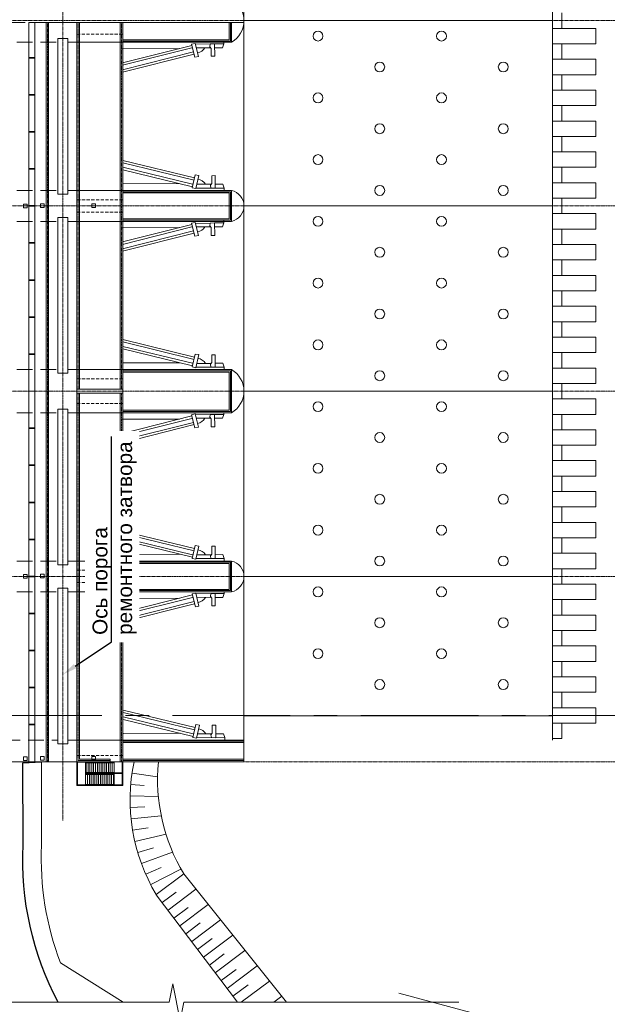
# Model space of a CAD drawing. Header units: millimetres. Extents: x -103517 to 287256, y 155051 to 387784.
# Tile 7 of 15: x 91218 to 103115, y 340386 to 360316. Entities that reach past the tile are written whole.
import ezdxf
from ezdxf import colors
from ezdxf.entities.mleader import LeaderData, LeaderLine
from ezdxf.math import Vec2, Vec3

# ---------------------------------------------------------------- set-up
doc = ezdxf.new("R2010")
doc.units = ezdxf.units.MM
doc.header["$LTSCALE"] = 5
for name, pattern in [('CENTER', [50.8, 31.75, -6.35, 6.35, -6.35]), ('осевая', [50.8, 31.75, -6.35, 6.35, -6.35]), ('штриховая', [19.05, 12.7, -6.35]), ('ШТРИХОВАЯ2', [9.525, 6.35, -3.175])]:
    doc.linetypes.add(name, pattern=pattern)
for name, color, linetype in [('_ГП_Борт дорожный', 7, 'Continuous'), ('_ГП_Борт_Тротуар', 7, 'Continuous'), ('Оси', 1, 'осевая'), ('Слой4', 7, 'Continuous')]:
    doc.layers.add(name, color=color, linetype=linetype)
for name, color, linetype, lineweight in [('Бетон', 7, 'Continuous', 35), ('бетон_35', 7, 'Continuous', 35), ('Металл', 1, 'Continuous', 30), ('Отдел_Бетон основной', 7, 'Continuous', 35), ('Отдел_Выноски(стрелка)', 7, 'Continuous', 15), ('Отдел_Невидимый контур', 7, 'ШТРИХОВАЯ2', 20), ('Отдел_Оси', 1, 'осевая', 15)]:
    doc.layers.add(name, color=color, linetype=linetype, lineweight=lineweight)
doc.styles.add('arial', font='arial.ttf')
doc.linetypes.add('ограждение1', pattern='A,6.35,-2.54,[133,ltypeshp.shx,S=2.54,R=0,X=-2.54,Y=0],-2.54,25.4', length=36.83)

# ---------------------------------------------------------------- blocks, each defined once
blk = doc.blocks.new('керке6н5')
at = {"layer": 'Слой4', "color": 1, "lineweight": 20}
for points in [[(1335215.462, 487089.221), (1335214.066, 487083.581)], [(1335215.659, 487089.221), (1335214.27, 487083.577)], [(1335216.017, 487089.221), (1335214.589, 487083.453)], [(1335216.213, 487089.221), (1335214.774, 487083.407)], [(1335223.366, 487089.221), (1335224.805, 487083.407)], [(1335223.562, 487089.221), (1335224.99, 487083.453)], [(1335223.92, 487089.221), (1335225.309, 487083.577)], [(1335224.117, 487089.221), (1335225.513, 487083.581)], [(1335225.26, 487084.6), (1335225.26, 487089.221)], [(1335213.972, 487083.604), (1335213.911, 487083.308), (1335214.973, 487083.062), (1335215.023, 487083.346), (1335213.972, 487083.604)], [(1335225.607, 487083.604), (1335225.668, 487083.308), (1335224.606, 487083.062), (1335224.556, 487083.346), (1335225.607, 487083.604)], [(1335213.958, 487082.092), (1335213.958, 487083.297)], [(1335214.261, 487082.065), (1335214.263, 487083.226)], [(1335225.318, 487082.065), (1335225.316, 487083.226)], [(1335225.621, 487082.092), (1335225.601, 487083.293)], [(1335213.789, 487081.004), (1335213.952, 487081.004), (1335213.952, 487081.74), (1335214.956, 487081.74), (1335214.956, 487082.021), (1335214.319, 487082.021), (1335214.183, 487082.125), (1335213.958, 487082.092), (1335213.952, 487081.74)], [(1335225.627, 487081.004), (1335225.627, 487081.004), (1335225.627, 487081.74), (1335224.623, 487081.74), (1335224.623, 487082.021), (1335225.26, 487082.021), (1335225.396, 487082.125), (1335225.621, 487082.092), (1335225.627, 487081.74)], [(1335214.269, 487081.74), (1335214.269, 487081.117), (1335213.952, 487081.004)], [(1335225.31, 487081.74), (1335225.31, 487081.117), (1335225.627, 487081.004)]]:
    blk.add_lwpolyline(points, dxfattribs=at)
at = {"layer": 'Слой4', "color": 1, "lineweight": 20, "ltscale": 0.3}
for points in [[(1335214.319, 487084.6), (1335214.319, 487089.221)], [(1335225.627, 487081.004), (1335225.787, 487081.004)]]:
    blk.add_lwpolyline(points, dxfattribs=at)
at = {"layer": 'Слой4', "color": 1, "lineweight": 20}
for centre, start, end in [((1335213.815, 487083.272), 301.0262, 350.70705), ((1335225.763, 487083.272), 189.29295, 238.9738)]:
    blk.add_arc(centre, 0.866, start, end, dxfattribs=at)
blk = doc.blocks.new('*U73')
at = {"layer": 'Отдел_Бетон основной'}
blk.add_line((0, 58.75), (0, -58.75), dxfattribs=at)
blk = doc.blocks.new('*U72')
at = {"color": 0, "linetype": 'ByBlock', "lineweight": -2, "transparency": 16777216}
for p in [(0, 0), (750, 0), (1500, 0), (2250, 0), (3000, 0), (3750, 0), (4500, 0), (5250, 0), (6000, 0)]:
    blk.add_blockref('*U73', p, dxfattribs=at)
blk = doc.blocks.new('*U78')
at = {"layer": 'Отдел_Бетон основной'}
blk.add_line((0, 58.75), (0, -58.75), dxfattribs=at)
blk = doc.blocks.new('*U77')
at = {"color": 0, "linetype": 'ByBlock', "lineweight": -2, "transparency": 16777216}
for p in [(0, 0), (750, 0), (1500, 0), (2250, 0), (3000, 0), (3750, 0), (4500, 0), (5250, 0), (6000, 0)]:
    blk.add_blockref('*U78', p, dxfattribs=at)

msp = doc.modelspace()

# ---------------------------------------------------------------- linework, layer by layer
at = {"lineweight": 15}
for p, q in [((94009.9795286, 344992.4350401, -3375), (93492.7288662, 345067.3726638, -3375)), ((93739.7567078, 344813.7789977, -3375), (93466.5167301, 344836.2234517, -3375)), ((94026.6024876, 344592.4318925, -3375), (93454.6579439, 344603.8952279, -3375)), ((93753.8485498, 344383.7087534, -3375), (93457.1979575, 344371.2784128, -3375)), ((94084.3927775, 344202.8359211, -3375), (93474.127036, 344139.2645324, -3375)), ((93816.688168, 343960.8081826, -3375), (93505.3802972, 343908.7428024, -3375)), ((94181.0301171, 343826.578365, -3375), (93550.83796, 343680.5967192, -3375)), ((93926.7760226, 343549.9781316, -3375), (93610.3258034, 343455.7006747, -3375)), ((94314.3266527, 343466.1931702, -3375), (93683.6158347, 343234.9166044, -3375)), ((94082.2561266, 343155.8780432, -3375), (93770.4271627, 343019.0906845, -3375)), ((94482.2668406, 343123.9364925, -3375), (93870.4270747, 342809.0500885, -3375)), ((93983.2323115, 342605.5998172, 3375), (94539.0484677, 343025.2394731, 3375)), ((95627.0470335, 340426.8515241, 3375), (93982.5099039, 342605.0544014, 3375)), ((94102.7202962, 342447.3370043, 3375), (94382.8921754, 342658.8659959, 3375)), ((94222.208281, 342289.0741915, 3375), (94787.0796415, 342715.5505016, 3375)), ((94461.1842504, 341972.5485659, 3375), (95035.1108153, 342405.8615302, 3375)), ((94341.6962657, 342130.8113787, 3375), (94626.395747, 342345.7586973, 3375)), ((94580.6722351, 341814.2857531, 3375), (94869.8993187, 342032.6513988, 3375)), ((94700.1602199, 341656.0229403, 3375), (95283.1419891, 342096.1725587, 3375)), ((94819.6482046, 341497.7601275, 3375), (95113.4028903, 341719.5441002, 3375)), ((94939.1361893, 341339.4973147, 3375), (95531.1731629, 341786.4835873, 3375)), ((95058.624174, 341181.2345018, 3375), (95356.9064619, 341406.4368017, 3375)), ((95178.1121588, 341022.971689, 3375), (95779.2043367, 341476.7946158, 3375)), ((95297.6001435, 340864.7088762, 3375), (95600.4100335, 341093.3295032, 3375)), ((95417.0881282, 340706.4460634, 3375), (96027.2355105, 341167.1056444, 3375)), ((95704.9796235, 340426.8515241, 3375), (96275.2666843, 340857.4166729, 3375)), ((95536.5761129, 340548.1832506, 3375), (95843.9136052, 340780.2222046, 3375)), ((96363.1963727, 340426.8515241, 3375), (96523.2978581, 340547.7277015, 3375))]:
    msp.add_line(p, q, dxfattribs=at)
at = {"lineweight": 20}
for points in [[(91368.1374525, 356508.9569629), (91293.1374525, 356508.9569629), (91293.1374525, 356583.9569629), (91368.1374525, 356583.9569629)], [(91715.6374524, 356516.800636), (91640.6374524, 356516.800636), (91640.6374524, 356591.800636), (91715.6374524, 356591.800636)], [(92753.1374524, 356516.800636), (92678.1374524, 356516.800636), (92678.1374524, 356591.800636), (92753.1374524, 356591.800636)], [(91368.1374525, 349008.9569629), (91293.1374525, 349008.9569629), (91293.1374525, 349083.9569629), (91368.1374525, 349083.9569629)], [(91715.6374524, 349016.800636), (91640.6374524, 349016.800636), (91640.6374524, 349091.800636), (91715.6374524, 349091.800636)], [(92753.1374524, 349016.800636), (92678.1374524, 349016.800636), (92678.1374524, 349091.800636), (92753.1374524, 349091.800636)], [(91368.1374525, 345321.4569629), (91293.1374525, 345321.4569629), (91293.1374525, 345396.4569629), (91368.1374525, 345396.4569629)], [(91715.6374524, 345329.300636), (91640.6374524, 345329.300636), (91640.6374524, 345404.300636), (91715.6374524, 345404.300636)], [(92753.1374524, 345329.300636), (92678.1374524, 345329.300636), (92678.1374524, 345404.300636), (92753.1374524, 345404.300636)]]:
    msp.add_lwpolyline(points, close=True, dxfattribs=at)
msp.add_lwpolyline([(93314.6141111, 340426.8515241), (92045.1948046, 341226.3420345, -0.1044106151), (91660.0755789, 343600.9280471), (91660.0755789, 345296.1458923)], format="xyb", dxfattribs=at)
at = {"lineweight": 20, "elevation": 3375}
msp.add_lwpolyline([(96620.1080868, 340426.8515241), (94539.0484677, 343025.2394731)], dxfattribs=at)
at = {"lineweight": 20, "ltscale": 5}
for points in [[(89931.7883027, 340426.8515241), (94242.5975296, 340426.8515241), (94317.5975296, 340801.8515241), (94467.5975296, 340051.8515241), (94542.5975296, 340426.8515241), (100107.8661367, 340426.8515241)], [(98893.6133098, 340610.9155131), (117723.5333079, 335559.91878), (117893.0348868, 335902.7295365), (117843.8094769, 335139.46231), (118013.3110558, 335482.2730664), (125660.4256612, 333433.2348835)]]:
    msp.add_lwpolyline(points, dxfattribs=at)
at = {"lineweight": 20}
for centre, start in [((97211.5893799, 344528.5960272, -3375), 168.2088943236), ((97767.4055361, 344948.2356831, -3375), 174.6828242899)]:
    msp.add_arc(centre, 3757.6859614, start, 210.780474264, dxfattribs=at)
at = {"layer": '_ГП_Борт дорожный', "ltscale": 0.5}
msp.add_lwpolyline([(91998.2918552, 340426.8515241, -0.1339287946), (91285.0755789, 343609.6569447), (91278.8796071, 345271.7109585)], format="xyb", dxfattribs=at)
at = {"layer": '_ГП_Борт_Тротуар', "ltscale": 0.5}
msp.add_line((91278.8796071, 345271.7109585), (91660.0755789, 345296.1458923), dxfattribs=at)
at = {"layer": 'Бетон', "lineweight": 20}
for p, q in [((102008.1374525, 345733.9569629), (102008.1481624, 367971.4539528)), ((102195.6374525, 360140.2069629), (102195.6374525, 360452.7069629)), ((95757.5216945, 360258.9547944), (91803.1374525, 360258.9547944)), ((95758.1374525, 360296.4569629), (102008.1374525, 360296.4569629)), ((102195.6374525, 359515.2069629), (102195.6374525, 359827.7069629)), ((102195.6374525, 358890.2069629), (102195.6374525, 359202.7069629)), ((102195.6374525, 358265.2069629), (102195.6374525, 358577.7069629)), ((102195.6374525, 357640.2069629), (102195.6374525, 357952.7069629)), ((102195.6374525, 357015.2069629), (102195.6374525, 357327.7069629)), ((102195.6374525, 356390.2069629), (102195.6374525, 356702.7069629)), ((95758.1374525, 356546.4569629), (102008.1426599, 356546.4539528)), ((102195.6374525, 355765.2069629), (102195.6374525, 356077.7069629)), ((102195.6374525, 355140.2069629), (102195.6374525, 355452.7069629)), ((102195.6374525, 354515.2069629), (102195.6374525, 354827.7069629)), ((102195.6374525, 353890.2069629), (102195.6374525, 354202.7069629)), ((102195.6374525, 353265.2069629), (102195.6374525, 353577.7069629)), ((95758.1374525, 352796.4569629), (102008.1374525, 352796.4569629)), ((102195.6374525, 352640.2069629), (102195.6374525, 352952.7069629)), ((102195.6374525, 352015.2069629), (102195.6374525, 352327.7069629)), ((102195.6374525, 351390.2069629), (102195.6374525, 351702.7069629)), ((102195.6374525, 350765.2069629), (102195.6374525, 351077.7069629)), ((102195.6374525, 350140.2069629), (102195.6374525, 350452.7069629)), ((102195.6374525, 349515.2069629), (102195.6374525, 349827.7069629)), ((102195.6374525, 348890.2069629), (102195.6374525, 349202.7069629)), ((95758.1374525, 349046.4569629), (102008.1390478, 349046.4570352)), ((102195.6374525, 348265.2069629), (102195.6374525, 348577.7069629)), ((102195.6374525, 347640.2069629), (102195.6374525, 347952.7069629)), ((102195.6374525, 347015.2069629), (102195.6374525, 347327.7069629)), ((102195.6374525, 346390.2069629), (102195.6374525, 346702.7069629)), ((95758.1374525, 346221.9189473), (102008.1390478, 346221.9190195)), ((102195.6374525, 345765.2069629), (102195.6374525, 346077.7069629)), ((95758.1374525, 345608.9569629), (95758.1374525, 345733.9569629)), ((102195.6374525, 345765.2069629), (102008.1374525, 345765.2069629))]:
    msp.add_line(p, q, dxfattribs=at)
at = {"layer": 'Бетон', "color": 2, "lineweight": 20}
for p, q in [((91988.1374525, 356783.9569629), (92193.1374525, 356783.9569629)), ((92193.1374525, 356783.9569629), (92193.1374525, 356858.9569629)), ((91988.1374525, 356308.9569629), (92193.1374525, 356308.9569629)), ((92193.1374525, 356308.9569629), (92193.1374525, 356233.9569629)), ((92193.1374525, 353158.9569629), (92193.1374525, 353233.9569629)), ((91988.1374525, 353158.9569629), (92193.1374525, 353158.9569629)), ((91988.1374525, 352433.9569629), (92193.1374525, 352433.9569629)), ((92193.1374525, 352433.9569629), (92193.1374525, 352358.9569629)), ((91988.1374525, 349283.9569629), (92193.1374525, 349283.9569629)), ((92193.1374525, 349283.9569629), (92193.1374525, 349358.9569629)), ((91988.1374525, 348808.9569629), (92193.1374525, 348808.9569629)), ((92193.1374525, 348808.9569629), (92193.1374525, 348733.9569629))]:
    msp.add_line(p, q, dxfattribs=at)
at = {"layer": 'Бетон', "lineweight": 20}
for points in [[(91523.1374524, 352796.4569629), (91523.1374524, 360258.9569626), (91405.6374525, 360258.9569626), (91405.6374524, 352796.4569629)], [(102008.1374525, 359827.7069629), (102008.1374525, 360140.2069629), (102883.1374525, 360140.2069629), (102883.1374525, 359827.7069629)], [(102008.1374525, 359202.7069629), (102008.1374525, 359515.2069629), (102883.1374525, 359515.2069629), (102883.1374525, 359202.7069629)], [(102008.1374525, 358577.7069629), (102008.1374525, 358890.2069629), (102883.1374525, 358890.2069629), (102883.1374525, 358577.7069629)], [(102008.1374525, 357952.7069629), (102008.1374525, 358265.2069629), (102883.1374525, 358265.2069629), (102883.1374525, 357952.7069629)], [(102008.1374525, 357327.7069629), (102008.1374525, 357640.2069629), (102883.1374525, 357640.2069629), (102883.1374525, 357327.7069629)], [(102008.1374525, 356702.7069629), (102008.1374525, 357015.2069629), (102883.1374525, 357015.2069629), (102883.1374525, 356702.7069629)], [(102008.1374525, 356077.7069629), (102008.1374525, 356390.2069629), (102883.1374525, 356390.2069629), (102883.1374525, 356077.7069629)], [(102008.1374525, 355452.7069629), (102008.1374525, 355765.2069629), (102883.1374525, 355765.2069629), (102883.1374525, 355452.7069629)], [(102008.1374525, 354827.7069629), (102008.1374525, 355140.2069629), (102883.1374525, 355140.2069629), (102883.1374525, 354827.7069629)], [(102008.1374525, 354202.7069629), (102008.1374525, 354515.2069629), (102883.1374525, 354515.2069629), (102883.1374525, 354202.7069629)], [(102008.1374525, 353577.7069629), (102008.1374525, 353890.2069629), (102883.1374525, 353890.2069629), (102883.1374525, 353577.7069629)], [(102008.1374525, 352952.7069629), (102008.1374525, 353265.2069629), (102883.1374525, 353265.2069629), (102883.1374525, 352952.7069629)], [(91523.1374524, 352796.4569629), (91523.1374524, 345296.4569629), (91405.6374525, 345296.4569629), (91405.6374524, 352796.4569629)], [(102008.1374525, 352327.7069629), (102008.1374525, 352640.2069629), (102883.1374525, 352640.2069629), (102883.1374525, 352327.7069629)], [(102008.1374525, 351702.7069629), (102008.1374525, 352015.2069629), (102883.1374525, 352015.2069629), (102883.1374525, 351702.7069629)], [(102008.1374525, 351077.7069629), (102008.1374525, 351390.2069629), (102883.1374525, 351390.2069629), (102883.1374525, 351077.7069629)], [(102008.1374525, 350452.7069629), (102008.1374525, 350765.2069629), (102883.1374525, 350765.2069629), (102883.1374525, 350452.7069629)], [(102008.1374525, 349827.7069629), (102008.1374525, 350140.2069629), (102883.1374525, 350140.2069629), (102883.1374525, 349827.7069629)], [(102008.1374525, 349202.7069629), (102008.1374525, 349515.2069629), (102883.1374525, 349515.2069629), (102883.1374525, 349202.7069629)], [(102008.1374525, 348577.7069629), (102008.1374525, 348890.2069629), (102883.1374525, 348890.2069629), (102883.1374525, 348577.7069629)], [(102008.1374525, 347952.7069629), (102008.1374525, 348265.2069629), (102883.1374525, 348265.2069629), (102883.1374525, 347952.7069629)], [(102008.1374525, 347327.7069629), (102008.1374525, 347640.2069629), (102883.1374525, 347640.2069629), (102883.1374525, 347327.7069629)], [(102008.1374525, 346702.7069629), (102008.1374525, 347015.2069629), (102883.1374525, 347015.2069629), (102883.1374525, 346702.7069629)], [(102008.1374525, 346077.7069629), (102008.1374525, 346390.2069629), (102883.1374525, 346390.2069629), (102883.1374525, 346077.7069629)]]:
    msp.add_lwpolyline(points, close=True, dxfattribs=at)
at = {"layer": 'Бетон', "color": 7, "lineweight": 20, "ltscale": 8}
msp.add_lwpolyline([(92378.1374525, 352833.9569629), (93303.1374526, 352833.9569629), (93303.1374526, 352758.9569629), (92378.1374525, 352758.9569629)], close=True, dxfattribs=at)
at = {"layer": 'Бетон', "lineweight": 15}
for centre in [(97258.1374525, 359983.9569629), (99758.1374525, 359983.9569629), (98508.1374525, 359358.9569629), (101008.1374525, 359358.9569629), (97258.1374525, 358733.9569629), (99758.1374525, 358733.9569629), (98508.1374525, 358108.9569629), (101008.1374525, 358108.9569629), (97258.1374525, 357483.9569629), (99758.1374525, 357483.9569629), (98508.1374525, 356858.9569629), (101008.1374525, 356858.9569629), (97258.1374525, 356233.9569629), (99758.1374525, 356233.9569629), (98508.1374525, 355608.9569629), (101008.1374525, 355608.9569629), (97258.1374525, 354983.9569629), (99758.1374525, 354983.9569629), (98508.1374525, 354358.9569629), (101008.1374525, 354358.9569629), (97258.1374525, 353733.9569629), (99758.1374525, 353733.9569629), (98508.1374525, 353108.9569629), (101008.1374525, 353108.9569629), (97258.1374525, 352483.9569629), (99758.1374525, 352483.9569629), (98508.1374525, 351858.9569629), (101008.1374525, 351858.9569629), (97258.1374525, 351233.9569629), (99758.1374525, 351233.9569629), (98508.1374525, 350608.9569629), (101008.1374525, 350608.9569629), (97258.1374525, 349983.9569629), (99758.1374525, 349983.9569629), (99758.1374525, 349983.9569629), (98508.1374525, 349358.9569629), (98508.1374525, 349358.9569629), (101008.1374525, 349358.9569629), (101008.1374525, 349358.9569629), (97258.1374525, 348733.9569629), (99758.1374525, 348733.9569629), (98508.1374525, 348108.9569629), (101008.1374525, 348108.9569629), (101008.1374525, 348108.9569629), (97258.1374525, 347483.9569629), (99758.1374525, 347483.9569629), (99758.1374525, 347483.9569629), (98508.1374525, 346858.9569629), (101008.1374525, 346858.9569629), (101008.1374525, 346858.9569629)]:
    msp.add_circle(centre, 100, dxfattribs=at)
at = {"layer": 'бетон_35', "lineweight": 20}
for p, q in [((91753.1374524, 352821.4569629), (91753.1374524, 360258.9569626)), ((92428.1374526, 352833.9569629), (92428.1374526, 360258.9569627)), ((93253.1374526, 352833.9569629), (93253.1374526, 360258.9569628)), ((95458.1374525, 360258.9569629), (95458.1374525, 359908.9467523)), ((95508.1374525, 360258.9569629), (95508.1374525, 359858.9467523)), ((93303.1374526, 359908.9467523), (95458.1374525, 359908.9467523)), ((95458.1374525, 356808.9467523), (93303.1374526, 356808.9467523)), ((95458.1374525, 356283.9467523), (95458.1374525, 356808.9467523)), ((95508.1374525, 356858.9467524), (95508.1374525, 356233.9467523)), ((93303.1374526, 356283.9467523), (95458.1374525, 356283.9467523)), ((93303.1374526, 353183.9467523), (95458.1374525, 353183.9467523)), ((95458.1374525, 352771.4467524), (95458.1374525, 353183.9467523)), ((95508.1374525, 352771.4467524), (95508.1374525, 353233.9467524)), ((91753.1374524, 345296.4569629), (91753.1374524, 352821.4569629)), ((95458.1374525, 352771.4467524), (95458.1374525, 352408.9467524)), ((95508.1374525, 352771.4467524), (95508.1374525, 352358.9467523)), ((92428.1374526, 345347.7091312), (92428.1374526, 352758.9569629)), ((93253.1374526, 345296.4591312), (93253.1374526, 352758.9569629)), ((93303.1374526, 352408.9467524), (95458.1374525, 352408.9467524)), ((95458.1374525, 349308.9467524), (93303.1374526, 349308.9467524)), ((95458.1374525, 348783.9467524), (95458.1374525, 349308.9467524)), ((95508.1374525, 349358.9467524), (95508.1374525, 348733.9467524)), ((93303.1374526, 348783.9467524), (95458.1374525, 348783.9467524)), ((93053.1374526, 345347.7112995), (92428.1374526, 345347.7112995)), ((93053.1374526, 345296.4612995), (93053.1374526, 345347.7112995))]:
    msp.add_line(p, q, dxfattribs=at)
at = {"layer": 'бетон_35', "lineweight": 20, "ltscale": 5}
for p, q in [((95758.1374525, 345683.9569629), (93303.2882551, 345683.9569629)), ((93303.2882551, 345346.4569629), (95758.1374525, 345346.4569629))]:
    msp.add_line(p, q, dxfattribs=at)
at = {"layer": 'бетон_35', "lineweight": 20}
for points in [[(91803.1374524, 360258.9569626), (91803.1374524, 352821.4569629)], [(92378.1374526, 360258.9569627), (92378.1374526, 356552.7091312)], [(93303.1374526, 356552.7091312), (93303.1374526, 360258.9569628)], [(92378.1374526, 352821.4591312), (92378.1374526, 356540.2091312)], [(93303.1374526, 356540.2091312), (93303.1374526, 352821.4591312)], [(91803.1374524, 352821.4569629), (91803.1374524, 345296.4591312)], [(92378.1374526, 345296.4591312), (92378.1374526, 352771.4569629)], [(93303.1374526, 349052.7091312), (93303.1374526, 352771.4591312)], [(93303.1374526, 349040.2091312), (93303.1374526, 345296.4591312)]]:
    msp.add_lwpolyline(points, dxfattribs=at)
at = {"layer": 'Металл', "linetype": 'ограждение1', "lineweight": 15, "ltscale": 2}
for p, q in [((95483.1374525, 359883.9416471), (95483.1374525, 360258.9569629)), ((93303.1374524, 359883.9416471), (95483.1374525, 359883.9416471)), ((93303.1374525, 356833.9518576), (95483.1374525, 356833.9518577)), ((95483.1374525, 356258.9416471), (95483.1374525, 356833.9620682)), ((93303.1374525, 356258.9416471), (95483.1374525, 356258.9416471)), ((93303.1374525, 353208.9518577), (95483.1374525, 353208.9518577)), ((95483.1374525, 352383.9416471), (95483.1374525, 353208.9722787)), ((93303.1374525, 352383.9416471), (95483.1374525, 352383.9416471)), ((93303.1374525, 349333.9518576), (95483.1374525, 349333.9518576)), ((95483.1374525, 348758.9416471), (95483.1374525, 349333.9518576)), ((93303.1374525, 348758.9416471), (95483.1374525, 348758.9416471)), ((93303.1374524, 345708.9518577), (95758.1374524, 345708.9518577)), ((92403.1374526, 345321.4467524), (93053.1374526, 345321.4467524)), ((93303.1374525, 345321.4467524), (95758.1374525, 345321.4467524))]:
    msp.add_line(p, q, dxfattribs=at)
at = {"layer": 'Металл', "lineweight": 15}
for p, q in [((93303.1374526, 345683.9467524), (95333.1374525, 345683.9467524)), ((95757.98665, 345683.9467524), (93303.1374526, 345683.9467524)), ((92378.1374526, 345056.4569629), (92378.1374526, 345296.4569629)), ((92553.1374526, 345283.9569629), (92390.6374526, 345283.9569629)), ((92390.6374526, 345283.9569629), (92390.6374526, 344828.9569629)), ((92553.1374526, 345296.4569629), (92553.1374526, 345056.4569629)), ((93128.1374526, 345276.4569629), (92553.1374526, 345276.4569629)), ((92565.6374526, 345276.4569629), (92565.6374526, 345076.4569629)), ((92603.1374526, 345276.4569629), (92603.1374526, 345076.4569629)), ((92640.6374526, 345276.4569629), (92640.6374526, 345076.4569629)), ((92678.1374526, 345276.4569629), (92678.1374526, 345076.4569629)), ((92715.6374526, 345276.4569629), (92715.6374526, 345076.4569629)), ((92753.1374526, 345276.4569629), (92753.1374526, 345076.4569629)), ((92790.6374526, 345276.4569629), (92790.6374526, 345076.4569629)), ((92828.1374526, 345276.4569629), (92828.1374526, 345076.4569629)), ((92865.6374526, 345276.4569629), (92865.6374526, 345076.4569629)), ((92903.1374526, 345276.4569629), (92903.1374526, 345076.4569629)), ((92940.6374526, 345276.4569629), (92940.6374526, 345076.4569629)), ((92978.1374526, 345276.4569629), (92978.1374526, 345076.4569629)), ((93015.6374526, 345276.4569629), (93015.6374526, 345076.4569629)), ((93053.1374526, 345276.4569629), (93053.1374526, 345076.4569629)), ((93090.6374526, 345276.4569629), (93090.6374526, 345076.4569629)), ((93128.1374526, 345056.4569629), (93128.1374526, 345296.4569629)), ((93290.6374526, 345296.4569629), (93290.6374526, 345068.9569629)), ((93303.1374526, 345296.4569629), (93303.1374526, 345056.4569629)), ((92378.1374526, 344816.4569629), (92378.1374526, 345056.4569629)), ((93128.1374526, 345076.4569629), (92553.1374526, 345076.4569629)), ((92553.1374526, 345056.4569629), (92553.1374526, 344816.4569629)), ((93128.1374526, 345056.4569629), (92553.1374526, 345056.4569629)), ((93128.1374526, 345036.4569629), (92553.1374526, 345036.4569629)), ((92590.6374526, 345036.4569629), (92590.6374526, 344836.4569629)), ((92628.1374526, 345036.4569629), (92628.1374526, 344836.4569629)), ((92665.6374526, 345036.4569629), (92665.6374526, 344836.4569629)), ((92703.1374526, 345036.4569629), (92703.1374526, 344836.4569629)), ((92740.6374526, 345036.4569629), (92740.6374526, 344836.4569629)), ((92778.1374526, 345036.4569629), (92778.1374526, 344836.4569629)), ((92815.6374526, 345036.4569629), (92815.6374526, 344836.4569629)), ((92853.1374526, 345036.4569629), (92853.1374526, 344836.4569629)), ((92890.6374526, 345036.4569629), (92890.6374526, 344836.4569629)), ((92928.1374526, 345036.4569629), (92928.1374526, 344836.4569629)), ((92965.6374526, 345036.4569629), (92965.6374526, 344836.4569629)), ((93003.1374526, 345036.4569629), (93003.1374526, 344836.4569629)), ((93040.6374526, 345036.4569629), (93040.6374526, 344836.4569629)), ((93078.1374526, 345036.4569629), (93078.1374526, 344836.4569629)), ((93115.6374526, 345036.4569629), (93115.6374526, 344836.4569629)), ((93290.6374526, 345068.9569629), (93128.1374526, 345068.9569629)), ((93303.1374526, 345056.4569629), (93128.1374526, 345056.4569629)), ((93128.1374526, 344816.4569629), (93128.1374526, 345056.4569629)), ((93290.6374526, 344828.9569629), (93290.6374526, 345056.4569629)), ((93303.1374526, 345056.4569629), (93303.1374526, 344816.4569629)), ((92553.1374526, 344816.4569629), (92378.1374526, 344816.4569629)), ((92390.6374526, 344828.9569629), (92553.1374526, 344828.9569629)), ((93128.1374526, 344836.4569629), (92553.1374526, 344836.4569629)), ((93128.1374526, 344816.4569629), (92553.1374526, 344816.4569629)), ((93128.1374526, 344828.9569629), (93290.6374526, 344828.9569629)), ((93303.1374526, 344816.4569629), (93128.1374526, 344816.4569629))]:
    msp.add_line(p, q, dxfattribs=at)
at = {"layer": 'Оси', "linetype": 'осевая', "lineweight": 15, "ltscale": 0.1}
for p, q in [((127109.0548519, 360296.456963), (78135.7769556, 360296.4569629)), ((91778.1374524, 352821.4569629), (91778.1374524, 360258.9569626)), ((92403.1374526, 352833.9569629), (92403.1374525, 360258.9569627)), ((93278.1374526, 352833.9569629), (93278.1374525, 360258.9569628)), ((127007.8032793, 356546.456963), (78135.8325119, 356546.4569629)), ((127007.8032793, 352796.456963), (78135.8325119, 352796.4569629)), ((91778.1374524, 345296.4591312), (91778.1374524, 352821.4569629)), ((92403.1374526, 345321.4467524), (92403.1374525, 352758.9569629)), ((93278.1374526, 345296.4591312), (93278.1374526, 352758.9569629)), ((96376.9296319, 349046.4569629), (78135.8325119, 349046.4569629)), ((127007.8032793, 349046.456963), (102008.1374525, 349046.4569629)), ((127007.8032793, 345296.4569629), (78135.8325119, 345296.4569629))]:
    msp.add_line(p, q, dxfattribs=at)
msp.add_lwpolyline([(92091.2754601, 344105.7509628), (92091.2754601, 371578.9494068), (92090.7354195, 380898.2350911)], dxfattribs=at)
at = {"layer": 'Отдел_Бетон основной', "lineweight": 20}
for p, q in [((95758.1374525, 345733.9569629), (95758.1374525, 367796.4569629)), ((91988.1374525, 359933.9569629), (92193.1374525, 359933.9569629)), ((92193.1374525, 359933.9569629), (92193.1374525, 359858.9569629)), ((92193.1374525, 359858.9569629), (95508.1374525, 359858.9569629)), ((92193.1374525, 356858.9569629), (93272.4517696, 356858.9569629)), ((93272.4517696, 356858.9569629), (95508.1374526, 356858.9569629)), ((93272.4517696, 356233.9569629), (92193.1374525, 356233.9569629)), ((93272.4517696, 356233.9569629), (95508.1374524, 356233.9569629)), ((92193.1374525, 353233.9569629), (95508.1374525, 353233.9569629)), ((92193.1374525, 352358.9569629), (95508.1374525, 352358.9569629)), ((92193.1374525, 349358.9569629), (93272.4517696, 349358.9569629)), ((93272.4517696, 349358.9569629), (95508.1374526, 349358.9569629)), ((93272.4517696, 348733.9569629), (92193.1374525, 348733.9569629)), ((93272.4517696, 348733.9569629), (95508.1374524, 348733.9569629)), ((92193.1374525, 345733.9569629), (95758.1374525, 345733.9569629)), ((95758.1374525, 345296.4569629), (95758.1374525, 345733.9569629)), ((89008.1374525, 345296.4569629), (92378.1374526, 345296.4591312)), ((92378.1374526, 345296.4591312), (95758.1374525, 345296.4569629))]:
    msp.add_line(p, q, dxfattribs=at)
at = {"layer": 'Отдел_Бетон основной', "linetype": 'штриховая', "lineweight": 20}
for p, q in [((92378.1374526, 353046.4569629), (92378.1374526, 352796.4569629)), ((93303.1374526, 353046.4569629), (92378.1374526, 353046.4569629)), ((93303.1374526, 352796.4569629), (93303.1374526, 353046.4569629)), ((92378.1374526, 352796.4569629), (92378.1374526, 352546.4569629)), ((93303.1374526, 352546.4569629), (93303.1374526, 352796.4569629)), ((92378.1374526, 352546.4569629), (93303.1374526, 352546.4569629)), ((93303.1374528, 345421.4693417), (92378.1374528, 345421.4693417))]:
    msp.add_line(p, q, dxfattribs=at)
for points in [[(92378.1374525, 360258.9569627), (92378.1374525, 360021.456963), (93303.1374525, 360021.456963), (93303.1374525, 360258.9569627), (92378.1374525, 360258.9569627)], [(92378.1374526, 356671.456963), (92378.1374526, 356421.456963), (93303.1374526, 356421.456963), (93303.1374526, 356671.456963), (92378.1374526, 356671.456963)], [(92378.1374526, 349171.456963), (92378.1374526, 348921.456963), (93303.1374526, 348921.456963), (93303.1374526, 349171.456963), (92378.1374526, 349171.456963)]]:
    msp.add_lwpolyline(points, dxfattribs=at)
at = {"layer": 'Отдел_Бетон основной', "lineweight": 20}
for points in [[(91988.1374525, 356783.9569629), (91988.1374525, 359933.9569629), (92193.1374525, 359933.9569629), (92193.1374525, 356783.9569629)], [(91988.1374525, 353158.9569629), (91988.1374525, 356308.9569629), (92193.1374525, 356308.9569629), (92193.1374525, 353158.9569629)], [(91988.1374525, 349283.9569629), (91988.1374525, 352433.9569629), (92193.1374525, 352433.9569629), (92193.1374525, 349283.9569629)], [(91988.1374525, 345658.9569629), (91988.1374525, 348808.9569629), (92193.1374525, 348808.9569629), (92193.1374525, 345658.9569629)]]:
    msp.add_lwpolyline(points, close=True, dxfattribs=at)
for centre, radius, start, end in [((95250.3249525, 360296.4569629), 507.8125, 300.5102374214, 59.4897625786), ((95437.8249525, 356546.4569629), 320.3125, 282.6803834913, 77.319616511), ((95250.3249525, 352796.4569629), 507.8125, 300.5102374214, 59.4897625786), ((95437.8249525, 349046.4569629), 320.3125, 282.6803834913, 77.319616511)]:
    msp.add_arc(centre, radius, start, end, dxfattribs=at)
at = {"layer": 'Отдел_Невидимый контур', "ltscale": 10}
for p, q in [((91803.1374525, 360258.9569626), (89008.7532105, 360258.9569626)), ((89258.1374518, 359858.9569629), (91988.1374525, 359858.9569629)), ((89258.1374507, 356858.9569629), (91988.1374525, 356858.9569629)), ((89258.1374523, 356233.9569633), (91988.1374525, 356233.9569629)), ((89258.1374524, 353233.9569625), (91988.1374525, 353233.9569625)), ((89258.1374524, 352358.9569626), (91988.1374525, 352358.9569626)), ((89258.1374525, 349358.9569629), (91988.1374525, 349358.9569629)), ((89258.1374525, 348733.9569629), (91988.1374525, 348733.9569629)), ((89008.1374525, 345733.9569629), (91988.1374525, 345733.9569629))]:
    msp.add_line(p, q, dxfattribs=at)
at = {"layer": 'Отдел_Оси', "color": 1, "linetype": 'CENTER', "ltscale": 15}
msp.add_line((82883.1374525, 346233.9569629), (109008.1374525, 346233.956963), dxfattribs=at)

# ---------------------------------------------------------------- block references
at = {"color": 2, "xscale": 250, "yscale": 250, "zscale": 250, "rotation": 90.21560216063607}
for p in [(123120837.9666066, -332985999.712927), (123120837.9666013, -332989624.712927), (123120837.9665811, -332993499.712927), (123120849.251538, -332997124.712927)]:
    msp.add_blockref('керке6н5', p, dxfattribs=at)
at = {"lineweight": 20, "rotation": 270}
msp.add_blockref('*U77', (91464.3874524, 359546.4569629), dxfattribs=at)
at = {"lineweight": 20, "extrusion": (0, 0, -1), "zscale": -1, "rotation": 90}
msp.add_blockref('*U72', (-91464.3874524, 346046.4569629), dxfattribs=at)

# ---------------------------------------------------------------- next in the draw order: leaders
at = {"layer": 'Отдел_Выноски(стрелка)'}
ml = msp.add_multileader_mtext('Standard', dxfattribs=at)
ml.set_content('Ось порога ремонтного затвора', color=256, style='arial')
ml.set_leader_properties()
ml.build(insert=Vec2(0, 0))
ml.multileader.update_dxf_attribs({"text_left_attachment_type": 6, "text_right_attachment_type": 6, "dogleg_length": 136.6171409, "arrow_head_size": 300})
ctx = ml.context
ctx.base_point, ctx.char_height, ctx.arrow_head_size, ctx.plane_origin, ctx.plane_x_axis, ctx.plane_y_axis = Vec3(93076.8303928, 347861.5544748), 300, 300, Vec3(85705.7027144, 349862.6006384), Vec3(0, 1), Vec3(-1, 0)
ctx.left_attachment, ctx.right_attachment = 6, 6
notes = []
notes.append((ctx, [(0, (1, 1, 0), (93076.8303928, 347724.9373338), (0, 1), 136.6171409, [(0, [(92091.2754601, 347062.0432244)], 0, [])])]))
ctx.mtext.insert, ctx.mtext.text_direction, ctx.mtext.rotation, ctx.mtext.width, ctx.mtext.defined_height, ctx.mtext.flow_direction = Vec3(92693.5425347, 347863.5544748), Vec3(0, 1), 1.5707963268, 3975.206923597, 383.2878581, 5
ctx.mtext.has_bg_fill, ctx.mtext.bg_color, ctx.mtext.bg_scale_factor, ctx.mtext.bg_transparency, ctx.mtext.use_window_bg_color = 1, -1027028792, 1.5, 0, 1
for ctx, leaders in notes:
    for number, flags, end, landing, length, lines in leaders:
        leader = LeaderData()
        leader.index, (leader.has_last_leader_line, leader.has_dogleg_vector, leader.attachment_direction) = number, flags
        leader.last_leader_point, leader.dogleg_vector, leader.dogleg_length = Vec3(end), Vec3(landing), length
        for number, points, colour, breaks in lines:
            line = LeaderLine()
            line.index, line.vertices, line.color, line.breaks = number, Vec3.list(points), colors.encode_raw_color(colour), breaks
            leader.lines.append(line)
        ctx.leaders.append(leader)

doc.saveas('drawing.dxf')
